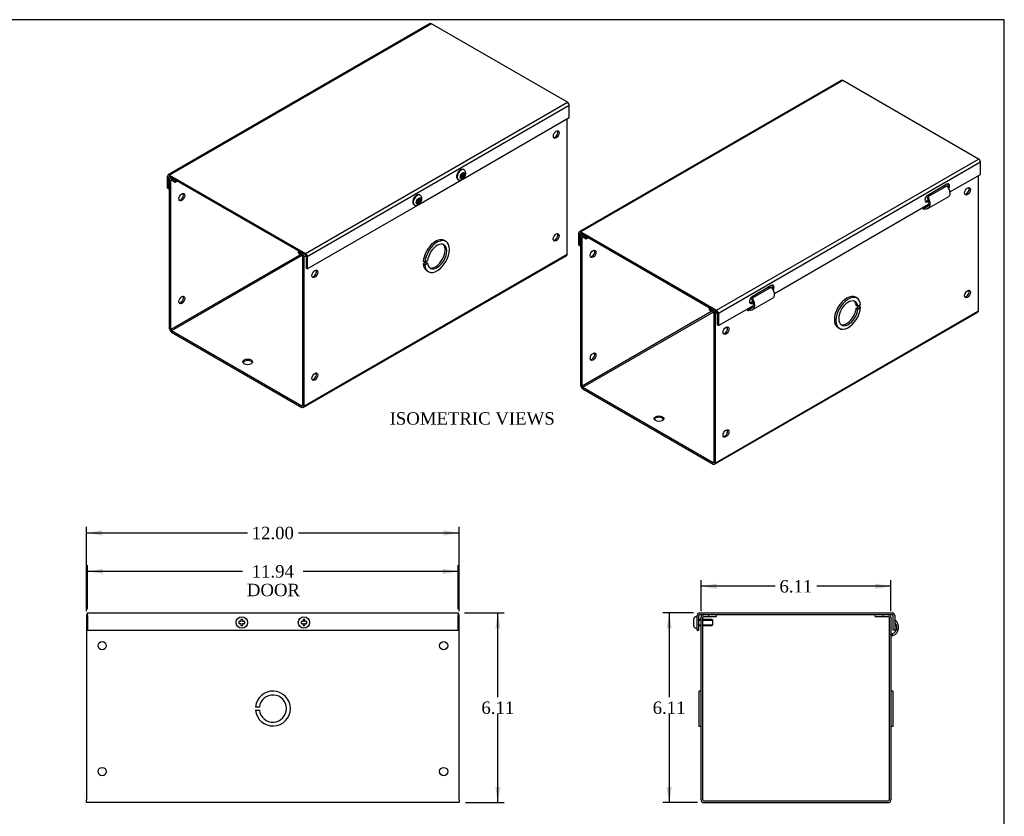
# Model space of a CAD drawing. Header units: inches. Extents: x 0.2 to 65.9, y -0.4 to 43.8.
# Tile 3 of 3: x 34.2 to 65.9, y 18.2 to 43.8. Entities that reach past the tile are written whole.
import ezdxf
from ezdxf.enums import TextEntityAlignment as Align
from ezdxf.lldxf.tags import DXFTag

# ---------------------------------------------------------------- set-up
doc = ezdxf.new("R2010")
doc.units = ezdxf.units.IN
doc.header["$MEASUREMENT"] = 0
for name, color, linetype in [('COM55542-3', 7, 'Continuous'), ('COM55543-3', 7, 'Continuous'), ('Default', 7, 'Continuous'), ('SCS19495', 7, 'Continuous')]:
    doc.layers.add(name, color=color, linetype=linetype)
doc.styles.add('SEACAD_Times_New_Roman', font='times.ttf')
tags = doc.linetypes.add('HIDDEN2', pattern=[0.1875, 0.125, -0.0625]).pattern_tags.tags
tags[6:7] = [DXFTag(74, 4), DXFTag(75, 0), DXFTag(340, '0'), DXFTag(46, 0.0), DXFTag(50, 0.0), DXFTag(44, 0.0), DXFTag(45, 0.0)]
tags[4:5] = [DXFTag(74, 4), DXFTag(75, 0), DXFTag(340, '0'), DXFTag(46, 0.0), DXFTag(50, 0.0), DXFTag(44, 0.0), DXFTag(45, 0.0)]
doc.dimstyles.new('HAMMOND_(STH_-_66x44)', dxfattribs={"dimtxt": 0.4, "dimasz": 0.5, "dimexe": 0.2, "dimexo": 0.2, "dimgap": 0.1, "dimtad": 0, "dimtih": 1, "dimtoh": 1, "dimzin": 0, "dimdsep": 46, "dimtxsty": 'SEACAD_Times_New_Roman', "dimblk1": '_SE_FILLED', "dimblk2": '_SE_FILLED', "dimsah": 1, "dimcen": 0.2, "dimadec": 0, "dimazin": 0, "dimtfac": 0.8, "dimtofl": 0, "dimtmove": 0, "dimatfit": 3, "dimfxl": 1, "dimtolj": 1, "dimtzin": 0, "dimarcsym": 0})

# ---------------------------------------------------------------- blocks, each defined once
blk = doc.blocks.new('SE3')
at = {"layer": 'COM55542-3', "color": 7, "linetype": 'Continuous'}
for p, q in [((36.326, 24.676), (36.357, 24.676)), ((36.326, 24.676), (36.326, 24.59)), ((36.326, 24.59), (36.326, 18.705)), ((48.295, 24.676), (48.326, 24.676)), ((48.326, 24.59), (48.326, 24.676)), ((48.326, 18.705), (48.326, 24.59)), ((41.891, 21.698), (41.766, 21.698)), ((41.766, 21.598), (41.891, 21.598)), ((36.326, 18.619), (36.326, 18.705)), ((48.326, 18.619), (36.326, 18.619)), ((48.326, 18.705), (48.326, 18.619))]:
    blk.add_line(p, q, dxfattribs=at)
for centre in [(36.826, 23.676), (47.826, 23.676), (36.826, 19.619), (47.826, 19.619)]:
    blk.add_circle(centre, 0.133, dxfattribs=at)
for radius, start, end in [(0.562, 185.0997, 174.9003), (0.437, 186.5624, 173.4376)]:
    blk.add_arc((42.326, 21.648), radius, start, end, dxfattribs=at)
at = {"layer": 'COM55543-3', "color": 7, "linetype": 'Continuous'}
for p, q in [((36.357, 24.733), (48.295, 24.733)), ((36.357, 24.647), (36.357, 24.733)), ((36.357, 24.647), (36.357, 24.171)), ((48.295, 24.733), (48.295, 24.647)), ((48.295, 24.171), (48.295, 24.647)), ((36.357, 24.171), (48.295, 24.171))]:
    blk.add_line(p, q, dxfattribs=at)
at = {"layer": 'SCS19495', "color": 7, "linetype": 'Continuous'}
for p, q in [((41.296, 24.451), (41.232, 24.451)), ((41.232, 24.451), (41.232, 24.391)), ((41.356, 24.515), (41.296, 24.515)), ((41.296, 24.515), (41.296, 24.451)), ((41.356, 24.451), (41.356, 24.515)), ((41.42, 24.451), (41.356, 24.451)), ((41.42, 24.391), (41.42, 24.451)), ((43.296, 24.451), (43.232, 24.451)), ((43.232, 24.451), (43.232, 24.391)), ((43.356, 24.515), (43.296, 24.515)), ((43.296, 24.515), (43.296, 24.451)), ((43.356, 24.451), (43.356, 24.515)), ((43.42, 24.451), (43.356, 24.451)), ((43.42, 24.391), (43.42, 24.451)), ((41.232, 24.391), (41.296, 24.391)), ((41.296, 24.391), (41.296, 24.328)), ((41.296, 24.328), (41.356, 24.328)), ((41.356, 24.328), (41.356, 24.391)), ((41.356, 24.391), (41.42, 24.391)), ((43.232, 24.391), (43.296, 24.391)), ((43.296, 24.391), (43.296, 24.328)), ((43.296, 24.328), (43.356, 24.328)), ((43.356, 24.328), (43.356, 24.391)), ((43.356, 24.391), (43.42, 24.391))]:
    blk.add_line(p, q, dxfattribs=at)
for centre in [(41.326, 24.421), (43.326, 24.421)]:
    blk.add_circle(centre, 0.184, dxfattribs=at)
blk = doc.blocks.new('SE5')
at = {"layer": 'COM55542-3', "color": 7, "linetype": 'Continuous'}
for p, q in [((51.808, 36.286), (51.808, 40.646)), ((39.057, 38.75), (39.017, 38.727)), ((39.082, 38.736), (39.06, 38.723)), ((39.06, 38.723), (39.176, 38.656)), ((38.999, 33.883), (38.999, 38.688)), ((39.04, 38.664), (39.06, 38.676)), ((39.04, 33.859), (39.04, 38.664)), ((39.06, 38.676), (39.176, 38.609)), ((39.176, 38.656), (39.198, 38.669)), ((39.176, 38.609), (39.176, 38.656)), ((39.176, 38.609), (39.239, 38.645)), ((47.898, 36.696), (47.847, 36.726)), ((43.222, 36.274), (39.04, 33.859)), ((39.06, 33.824), (43.263, 36.25)), ((43.168, 36.377), (43.146, 36.364)), ((43.146, 36.364), (43.262, 36.297)), ((43.146, 36.317), (43.146, 36.364)), ((43.146, 36.317), (43.262, 36.25)), ((43.262, 36.297), (43.284, 36.31)), ((43.282, 36.215), (43.282, 31.41)), ((43.305, 31.347), (51.79, 36.246)), ((43.323, 31.387), (51.808, 36.286)), ((43.392, 36.232), (43.323, 36.192)), ((43.323, 36.192), (43.323, 31.387)), ((47.22, 36.021), (47.169, 36.051)), ((47.169, 35.969), (47.258, 36.02)), ((47.22, 35.94), (47.169, 35.969)), ((47.309, 36.073), (47.22, 36.021)), ((47.22, 35.94), (47.309, 35.991)), ((47.309, 35.991), (47.258, 36.02)), ((47.284, 35.751), (47.335, 35.722)), ((39.06, 33.824), (43.262, 31.398)), ((39.06, 33.777), (43.262, 31.351)), ((43.282, 31.41), (43.262, 31.398))]:
    blk.add_line(p, q, dxfattribs=at)
for centre, major_axis in [((51.454, 40.14), (0.066, 0.115)), ((39.393, 38.122), (-0.067, -0.115)), ((51.454, 36.828), (0.067, 0.115)), ((43.676, 35.65), (0.067, 0.115)), ((39.393, 34.81), (-0.067, -0.115)), ((41.515, 32.815), (0.156, 0)), ((43.676, 32.337), (0.066, 0.115))]:
    blk.add_ellipse(centre, major_axis=major_axis, ratio=0.57735, dxfattribs=at)
for centre, major_axis, start_param, end_param in [((51.414, 40.164), (0.066, 0.115), 3.44948, 5.975298), ((39.06, 38.653), (0.043, -0.0745), 2.356194, 3.926991), ((39.06, 38.653), (0.0145, -0.0251), 2.356194, 3.926991), ((39.353, 38.146), (-0.067, -0.115), 0.307887, 2.833706), ((51.414, 36.851), (0.067, 0.115), 3.44948, 5.975298), ((47.565, 36.239), (0.281, 0.487), 0, 2.267188), ((47.616, 36.209), (0.281, 0.487), 2.445201, 8.550373), ((47.616, 36.209), (0.219, 0.379), 2.47073, 8.524844), ((47.565, 36.239), (0.219, 0.379), 3.258226, 6.166551), ((43.262, 36.227), (-0.043, 0.0745), 3.926991, 5.497787), ((43.262, 36.227), (-0.0145, 0.0251), 3.926991, 5.497787), ((51.747, 36.321), (-0.043, 0.0745), 3.141593, 3.926991), ((47.565, 36.239), (0.281, 0.487), 2.445201, 3.141593), ((43.636, 35.673), (0.067, 0.115), 3.44948, 5.975298), ((39.353, 34.833), (-0.067, -0.115), 0.307887, 2.833706), ((39.06, 33.847), (-0.043, 0.0745), 0.785398, 2.356194), ((39.06, 33.847), (-0.0145, 0.0251), 0.785398, 2.356194), ((41.515, 32.768), (0.156, 0), 0.260902, 2.88069), ((43.636, 32.36), (0.066, 0.115), 3.44948, 5.975298), ((43.262, 31.422), (-0.0145, 0.0251), 2.356194, 3.926991), ((43.262, 31.422), (-0.043, 0.0745), 2.356194, 3.926991)]:
    blk.add_ellipse(centre, major_axis=major_axis, ratio=0.57735, start_param=start_param, end_param=end_param, dxfattribs=at)
at = {"layer": 'COM55543-3', "color": 7, "linetype": 'Continuous'}
for p, q in [((47.392, 43.711), (38.951, 38.837)), ((47.435, 43.707), (38.994, 38.833)), ((51.813, 41.179), (47.435, 43.707)), ((43.372, 36.305), (51.813, 41.179)), ((51.874, 41.073), (43.433, 36.2)), ((51.874, 40.685), (51.874, 41.073)), ((48.444, 38.704), (51.874, 40.685)), ((38.933, 38.409), (38.933, 38.798)), ((38.973, 38.775), (38.994, 38.787)), ((38.973, 38.386), (38.973, 38.775)), ((38.994, 38.833), (43.372, 36.305)), ((38.994, 38.787), (43.372, 36.259)), ((38.933, 38.409), (38.973, 38.386)), ((38.999, 38.401), (38.973, 38.386)), ((47.03, 37.888), (48.404, 38.681)), ((43.433, 35.811), (46.99, 37.865)), ((43.393, 36.223), (43.393, 35.835)), ((43.433, 36.2), (43.433, 35.811)), ((43.433, 35.811), (43.393, 35.835))]:
    blk.add_line(p, q, dxfattribs=at)
for centre, major_axis, start_param, end_param in [((47.435, 43.636), (0.043, -0.0745), 2.356194, 3.141593), ((51.813, 41.108), (-0.043, 0.0745), 3.926991, 5.497787), ((38.994, 38.763), (0.043, -0.0745), 2.356194, 3.926991), ((38.994, 38.763), (0.0145, -0.0251), 2.356194, 3.926991), ((43.372, 36.235), (0.043, -0.0745), 0.785398, 2.356194), ((43.372, 36.235), (0.0145, -0.0251), 0.785398, 2.356194)]:
    blk.add_ellipse(centre, major_axis=major_axis, ratio=0.57735, start_param=start_param, end_param=end_param, dxfattribs=at)
at = {"layer": 'SCS19495', "color": 7, "linetype": 'Continuous'}
for p, q in [((48.417, 38.828), (48.372, 38.802)), ((48.372, 38.802), (48.372, 38.753)), ((48.372, 38.753), (48.417, 38.779)), ((48.375, 38.803), (48.417, 38.779)), ((48.414, 38.781), (48.414, 38.826)), ((48.46, 38.904), (48.417, 38.88)), ((48.417, 38.88), (48.417, 38.828)), ((48.417, 38.877), (48.46, 38.852)), ((48.417, 38.832), (48.456, 38.854)), ((48.46, 38.803), (48.417, 38.828)), ((48.417, 38.779), (48.417, 38.727)), ((48.417, 38.776), (48.46, 38.751)), ((48.417, 38.727), (48.46, 38.751)), ((48.46, 38.852), (48.46, 38.904)), ((48.505, 38.878), (48.46, 38.852)), ((48.46, 38.803), (48.505, 38.829)), ((48.46, 38.751), (48.46, 38.803)), ((48.463, 38.854), (48.505, 38.829)), ((48.481, 39.003), (48.474, 39.007)), ((48.505, 38.829), (48.505, 38.878)), ((48.29, 38.689), (48.297, 38.685)), ((47.046, 38.088), (47.003, 38.063)), ((47.046, 38.036), (47.046, 38.088)), ((47.067, 38.186), (47.06, 38.191)), ((46.876, 37.873), (46.883, 37.869)), ((47.003, 38.011), (46.958, 37.985)), ((46.958, 37.985), (46.958, 37.936)), ((46.958, 37.936), (47.003, 37.962)), ((46.961, 37.987), (47.003, 37.962)), ((47, 37.964), (47, 38.009)), ((47.003, 38.063), (47.003, 38.011)), ((47.003, 38.06), (47.046, 38.036)), ((47.003, 38.015), (47.042, 38.038)), ((47.046, 37.987), (47.003, 38.011)), ((47.003, 37.962), (47.003, 37.91)), ((47.003, 37.959), (47.046, 37.935)), ((47.003, 37.91), (47.046, 37.935)), ((47.091, 38.062), (47.046, 38.036)), ((47.046, 37.987), (47.091, 38.013)), ((47.046, 37.935), (47.046, 37.987)), ((47.048, 38.037), (47.091, 38.013)), ((47.091, 38.013), (47.091, 38.062))]:
    blk.add_line(p, q, dxfattribs=at)
for centre, start_param, end_param in [((48.382, 38.848), 3.141593, 6.283185), ((48.389, 38.844), 3.141906, 6.275421), ((46.968, 38.032), 3.141593, 6.283185), ((46.975, 38.028), 3.141906, 6.275421)]:
    blk.add_ellipse(centre, major_axis=(-0.092, -0.159), ratio=0.57735, start_param=start_param, end_param=end_param, dxfattribs=at)
for centre, major_axis in [((48.439, 38.815), (-0.0567, -0.0983)), ((47.024, 37.999), (-0.0568, -0.0983))]:
    blk.add_ellipse(centre, major_axis=major_axis, ratio=0.57735, dxfattribs=at)
for points, knots in [([(48.475, 39.005), (48.473, 39.007), (48.463, 39.015), (48.437, 39.02), (48.402, 39.016), (48.38, 39.006), (48.367, 38.999)], [0, 0, 0, 0, 0.075086, 0.375575, 0.673321, 1, 1, 1, 1]), ([(48.367, 38.999), (48.36, 38.995), (48.342, 38.984), (48.313, 38.956), (48.283, 38.917), (48.26, 38.872), (48.246, 38.826), (48.242, 38.781), (48.248, 38.741), (48.264, 38.711), (48.28, 38.693), (48.29, 38.689), (48.291, 38.689)], [0, 0, 0, 0, 0.064362, 0.183848, 0.30297, 0.421988, 0.541658, 0.662845, 0.78644, 0.892209, 0.993448, 1, 1, 1, 1]), ([(48.297, 38.686), (48.298, 38.685), (48.308, 38.677), (48.336, 38.67), (48.372, 38.67), (48.408, 38.681), (48.444, 38.702), (48.477, 38.733), (48.506, 38.772), (48.528, 38.818), (48.539, 38.864), (48.54, 38.908), (48.531, 38.947), (48.512, 38.979), (48.493, 38.998), (48.481, 39.002), (48.481, 39.003)], [0, 0, 0, 0, 0.009652, 0.086802, 0.160251, 0.235415, 0.316757, 0.404699, 0.494804, 0.585614, 0.67859, 0.765713, 0.846385, 0.921834, 0.995478, 1, 1, 1, 1]), ([(46.953, 38.183), (46.946, 38.178), (46.928, 38.167), (46.898, 38.139), (46.869, 38.1), (46.846, 38.056), (46.832, 38.009), (46.828, 37.964), (46.834, 37.924), (46.85, 37.894), (46.866, 37.876), (46.876, 37.873), (46.877, 37.873)], [0, 0, 0, 0, 0.064362, 0.183848, 0.30297, 0.421988, 0.541658, 0.662845, 0.78644, 0.892209, 0.993448, 1, 1, 1, 1]), ([(46.882, 37.87), (46.884, 37.869), (46.894, 37.86), (46.921, 37.854), (46.958, 37.854), (46.994, 37.864), (47.029, 37.885), (47.063, 37.916), (47.092, 37.956), (47.113, 38.001), (47.125, 38.048), (47.126, 38.092), (47.117, 38.131), (47.097, 38.162), (47.079, 38.182), (47.067, 38.186), (47.067, 38.186)], [0, 0, 0, 0, 0.009652, 0.086802, 0.160251, 0.235415, 0.316757, 0.404699, 0.494804, 0.585614, 0.67859, 0.765713, 0.846385, 0.921834, 0.995478, 1, 1, 1, 1]), ([(47.061, 38.188), (47.059, 38.19), (47.049, 38.198), (47.023, 38.203), (46.988, 38.2), (46.966, 38.19), (46.953, 38.183)], [0, 0, 0, 0, 0.075086, 0.375575, 0.673321, 1, 1, 1, 1])]:
    blk.add_open_spline(points, degree=3, knots=knots, dxfattribs=at)
blk = doc.blocks.new('DMBLK701')
at = {"layer": 'Default', "linetype": 'Continuous', "transparency": 16777216}
for points in [[(36.826, 27.388), (36.326, 27.304), (36.826, 27.221)], [(47.826, 27.388), (47.826, 27.221), (48.326, 27.304)]]:
    blk.add_hatch(color=7, dxfattribs=at).paths.add_polyline_path(points)
at = {"layer": 'Default', "color": 7, "linetype": 'Continuous', "transparency": 16777216}
for p, q in [((36.326, 24.79), (36.326, 27.504)), ((36.326, 27.304), (41.503, 27.304)), ((43.148, 27.304), (48.326, 27.304)), ((48.326, 24.79), (48.326, 27.504))]:
    blk.add_line(p, q, dxfattribs=at)
at = {"layer": 'Default', "color": 7, "linetype": 'Continuous', "transparency": 16777216, "style": 'SEACAD_Times_New_Roman'}
blk.add_text('12.00', height=0.4, dxfattribs=at).set_placement((41.643, 27.504), align=Align.TOP_LEFT)
blk = doc.blocks.new('_SE_FILLED')
at = {"color": 0}
blk.add_line((0, 0), (-1, 0), dxfattribs=at)
blk.add_solid([(0, 0), (-1, -0.1665), (-1, 0.1665), (0, 0)], dxfattribs=at)
blk = doc.blocks.new('DMBLK702')
at = {"layer": 'Default', "linetype": 'Continuous', "transparency": 16777216}
for points in [[(49.657, 24.233), (49.573, 24.733), (49.49, 24.233)], [(49.657, 19.119), (49.49, 19.119), (49.573, 18.619)]]:
    blk.add_hatch(color=7, dxfattribs=at).paths.add_polyline_path(points)
at = {"layer": 'Default', "color": 7, "linetype": 'Continuous', "transparency": 16777216}
for p, q in [((48.495, 24.733), (49.773, 24.733)), ((49.573, 22.016), (49.573, 24.733)), ((49.573, 18.619), (49.573, 21.476)), ((48.526, 18.619), (49.773, 18.619))]:
    blk.add_line(p, q, dxfattribs=at)
at = {"layer": 'Default', "color": 7, "linetype": 'Continuous', "transparency": 16777216, "style": 'SEACAD_Times_New_Roman'}
blk.add_text('6.11', height=0.4, dxfattribs=at).set_placement((49.043, 21.876), align=Align.TOP_LEFT)
blk = doc.blocks.new('SE6')
at = {"layer": 'COM55542-3', "color": 7, "linetype": 'Continuous'}
for p, q in [((56.119, 18.705), (56.119, 24.59)), ((56.176, 18.705), (56.176, 24.59)), ((56.205, 24.676), (56.369, 24.676)), ((56.205, 24.619), (56.369, 24.619)), ((56.369, 24.619), (56.369, 24.676)), ((56.369, 24.619), (56.619, 24.619)), ((56.619, 24.619), (56.619, 24.676)), ((61.733, 24.619), (61.733, 24.676)), ((61.733, 24.619), (61.983, 24.619)), ((61.983, 24.676), (62.147, 24.676)), ((61.983, 24.619), (61.983, 24.676)), ((61.983, 24.619), (62.147, 24.619)), ((62.176, 24.59), (62.176, 18.705)), ((62.233, 24.59), (62.233, 18.705)), ((62.358, 24.479), (62.366, 24.49)), ((62.28, 24.056), (62.233, 24.039)), ((62.252, 23.985), (62.233, 24.037)), ((62.3, 24.002), (62.252, 23.985)), ((62.3, 24.002), (62.28, 24.056)), ((56.047, 22.21), (56.047, 21.085)), ((56.119, 22.21), (56.047, 22.21)), ((62.305, 22.21), (62.233, 22.21)), ((62.305, 21.085), (62.305, 22.21)), ((56.047, 21.085), (56.119, 21.085)), ((62.233, 21.085), (62.305, 21.085)), ((56.205, 18.676), (62.147, 18.676)), ((56.205, 18.619), (62.147, 18.619))]:
    blk.add_line(p, q, dxfattribs=at)
for centre, radius, start, end in [((56.205, 24.59), 0.086, 90, 180), ((56.205, 24.59), 0.029, 90, 180), ((62.147, 24.59), 0.086, 0, 90), ((62.147, 24.59), 0.029, 0, 90), ((62.205, 24.264), 0.278, 290, 54.602), ((62.205, 24.264), 0.221, 290, 45.6725), ((62.262, 23.958), 0.029, 110, 180), ((56.205, 18.705), 0.086, 180, 270), ((56.205, 18.705), 0.029, 180, 270), ((62.147, 18.705), 0.086, 270, 0), ((62.147, 18.705), 0.029, 270, 0)]:
    blk.add_arc(centre, radius, start, end, dxfattribs=at)
at = {"layer": 'COM55543-3', "color": 7, "linetype": 'Continuous'}
for p, q in [((55.994, 24.171), (55.994, 24.647)), ((56.051, 24.171), (56.051, 24.647)), ((56.08, 24.733), (62.272, 24.733)), ((56.08, 24.676), (56.205, 24.676)), ((56.369, 24.676), (61.983, 24.676)), ((62.147, 24.676), (62.272, 24.676)), ((62.301, 24.647), (62.301, 24.171)), ((62.358, 24.647), (62.358, 24.171)), ((55.994, 24.171), (56.051, 24.171)), ((62.358, 24.171), (62.301, 24.171))]:
    blk.add_line(p, q, dxfattribs=at)
for centre, radius, start, end in [((56.08, 24.647), 0.086, 90, 180), ((56.08, 24.647), 0.029, 90, 180), ((62.272, 24.647), 0.086, 0, 90), ((62.272, 24.647), 0.029, 0, 90)]:
    blk.add_arc(centre, radius, start, end, dxfattribs=at)
at = {"layer": 'SCS19495', "color": 7, "linetype": 'Continuous'}
for p, q in [((55.884, 24.308), (55.884, 24.535)), ((55.964, 24.605), (55.954, 24.605)), ((56.119, 24.516), (56.051, 24.516)), ((56.469, 24.516), (56.176, 24.516)), ((56.469, 24.516), (56.469, 24.497)), ((56.494, 24.351), (56.494, 24.491)), ((55.954, 24.238), (55.964, 24.238)), ((56.051, 24.326), (56.119, 24.326)), ((56.176, 24.326), (56.469, 24.326)), ((56.469, 24.326), (56.469, 24.346))]:
    blk.add_line(p, q, dxfattribs=at)
at = {"layer": 'SCS19495', "color": 7, "linetype": 'HIDDEN2'}
for p, q in [((56.051, 24.497), (56.119, 24.497)), ((56.176, 24.497), (56.469, 24.497)), ((56.051, 24.346), (56.119, 24.346)), ((56.176, 24.346), (56.469, 24.346))]:
    blk.add_line(p, q, dxfattribs=at)
at = {"layer": 'SCS19495', "color": 7, "linetype": 'Continuous'}
for centre, radius, start, end in [((55.954, 24.535), 0.07, 90, 180), ((55.964, 24.575), 0.03, 0, 90), ((56.469, 24.491), 0.025, 0, 90), ((55.954, 24.308), 0.07, 180, 270), ((55.964, 24.268), 0.03, 270, 0), ((56.469, 24.351), 0.025, 270, 0)]:
    blk.add_arc(centre, radius, start, end, dxfattribs=at)
blk = doc.blocks.new('DMBLK703')
at = {"layer": 'Default', "linetype": 'Continuous', "transparency": 16777216}
for points in [[(56.619, 25.671), (56.119, 25.587), (56.619, 25.504)], [(61.733, 25.671), (61.733, 25.504), (62.233, 25.587)]]:
    blk.add_hatch(color=7, dxfattribs=at).paths.add_polyline_path(points)
at = {"layer": 'Default', "color": 7, "linetype": 'Continuous', "transparency": 16777216}
for p, q in [((56.119, 24.79), (56.119, 25.787)), ((62.233, 24.79), (62.233, 25.787)), ((58.505, 25.587), (56.119, 25.587)), ((62.233, 25.587), (59.847, 25.587))]:
    blk.add_line(p, q, dxfattribs=at)
at = {"layer": 'Default', "color": 7, "linetype": 'Continuous', "transparency": 16777216, "style": 'SEACAD_Times_New_Roman'}
blk.add_text('6.11', height=0.4, dxfattribs=at).set_placement((58.645, 25.787), align=Align.TOP_LEFT)
blk = doc.blocks.new('DMBLK704')
at = {"layer": 'Default', "linetype": 'Continuous', "transparency": 16777216}
for points in [[(55.008, 24.233), (55.175, 24.233), (55.091, 24.733)], [(55.008, 19.119), (55.091, 18.619), (55.175, 19.119)]]:
    blk.add_hatch(color=7, dxfattribs=at).paths.add_polyline_path(points)
at = {"layer": 'Default', "color": 7, "linetype": 'Continuous', "transparency": 16777216}
for p, q in [((55.88, 24.733), (54.891, 24.733)), ((55.091, 24.733), (55.091, 22.016)), ((55.091, 21.476), (55.091, 18.619)), ((56.005, 18.619), (54.891, 18.619))]:
    blk.add_line(p, q, dxfattribs=at)
at = {"layer": 'Default', "color": 7, "linetype": 'Continuous', "transparency": 16777216, "style": 'SEACAD_Times_New_Roman'}
blk.add_text('6.11', height=0.4, dxfattribs=at).set_placement((54.561, 21.876), align=Align.TOP_LEFT)
blk = doc.blocks.new('SE7')
at = {"layer": 'COM55542-3', "color": 7, "linetype": 'Continuous'}
for p, q in [((65.055, 34.457), (65.055, 38.818)), ((64.045, 38.489), (63.425, 38.131)), ((63.929, 38.474), (63.933, 38.424)), ((63.966, 38.496), (63.97, 38.445)), ((63.401, 38.106), (63.425, 38.131)), ((63.423, 37.755), (64.097, 38.144)), ((63.287, 37.725), (63.293, 37.801)), ((63.294, 37.795), (63.447, 37.884)), ((63.331, 37.792), (63.294, 37.795)), ((63.308, 37.744), (63.294, 37.795)), ((63.436, 37.853), (63.331, 37.792)), ((63.345, 37.74), (63.331, 37.792)), ((63.291, 37.727), (63.287, 37.725)), ((63.291, 37.727), (63.288, 37.729)), ((63.291, 37.727), (63.318, 37.743)), ((63.345, 37.74), (63.308, 37.744)), ((52.246, 32.054), (52.246, 36.86)), ((52.304, 36.922), (52.264, 36.899)), ((52.287, 36.836), (52.307, 36.848)), ((52.287, 32.031), (52.287, 36.836)), ((52.329, 36.907), (52.307, 36.895)), ((52.307, 36.895), (52.423, 36.828)), ((52.307, 36.848), (52.423, 36.781)), ((52.423, 36.828), (52.445, 36.84)), ((52.423, 36.781), (52.423, 36.828)), ((52.423, 36.781), (52.486, 36.817)), ((58.388, 35.223), (57.768, 34.865)), ((58.309, 35.23), (58.313, 35.179)), ((58.272, 35.208), (58.276, 35.158)), ((61.145, 34.868), (61.094, 34.898)), ((57.637, 34.529), (57.791, 34.618)), ((57.779, 34.587), (57.674, 34.526)), ((57.744, 34.84), (57.768, 34.865)), ((57.766, 34.489), (58.44, 34.878)), ((61.171, 34.599), (61.12, 34.629)), ((61.12, 34.547), (61.209, 34.598)), ((61.259, 34.651), (61.171, 34.599)), ((61.259, 34.569), (61.209, 34.598)), ((56.469, 34.446), (52.287, 32.031)), ((52.307, 31.996), (56.51, 34.422)), ((56.415, 34.549), (56.393, 34.536)), ((56.393, 34.536), (56.509, 34.469)), ((56.393, 34.489), (56.393, 34.536)), ((56.393, 34.489), (56.509, 34.422)), ((56.509, 34.469), (56.531, 34.482)), ((56.529, 34.387), (56.529, 29.582)), ((56.552, 29.519), (65.037, 34.418)), ((56.57, 29.558), (65.055, 34.457)), ((56.639, 34.403), (56.57, 34.364)), ((56.57, 34.364), (56.57, 29.558)), ((57.63, 34.459), (57.636, 34.535)), ((57.634, 34.461), (57.63, 34.459)), ((57.634, 34.461), (57.631, 34.463)), ((57.634, 34.461), (57.661, 34.477)), ((57.674, 34.526), (57.637, 34.529)), ((57.651, 34.478), (57.637, 34.529)), ((57.688, 34.474), (57.651, 34.478)), ((57.688, 34.474), (57.674, 34.526)), ((61.171, 34.518), (61.12, 34.547)), ((61.171, 34.518), (61.259, 34.569)), ((60.531, 33.923), (60.582, 33.894)), ((52.307, 31.996), (56.509, 29.57)), ((52.307, 31.949), (56.509, 29.523)), ((56.529, 29.582), (56.509, 29.57))]:
    blk.add_line(p, q, dxfattribs=at)
for centre, major_axis in [((64.701, 38.312), (-0.066, -0.115)), ((52.64, 36.294), (0.067, 0.115)), ((64.701, 35), (-0.067, -0.115)), ((56.923, 33.821), (-0.067, -0.115)), ((52.64, 32.982), (0.067, 0.115)), ((54.762, 30.987), (-0.156, 0)), ((56.923, 30.509), (-0.067, -0.115))]:
    blk.add_ellipse(centre, major_axis=major_axis, ratio=0.57735, dxfattribs=at)
for centre, major_axis, start_param, end_param in [((64.661, 38.335), (-0.066, -0.115), 0.307887, 2.833706), ((52.307, 36.824), (0.043, -0.0745), 2.356194, 3.926991), ((52.307, 36.824), (0.0145, -0.0251), 2.356194, 3.926991), ((52.6, 36.317), (0.067, 0.115), 3.44948, 5.975298), ((60.812, 34.41), (-0.281, -0.487), 3.141593, 6.283185), ((60.863, 34.381), (-0.281, -0.487), 2.445201, 8.550373), ((64.661, 35.023), (-0.067, -0.115), 0.307887, 2.833706), ((60.863, 34.381), (-0.219, -0.379), 2.47073, 8.524844), ((60.812, 34.41), (-0.219, -0.379), 2.47073, 3.024959), ((56.509, 34.399), (-0.043, 0.0745), 3.926991, 5.497787), ((56.509, 34.399), (-0.0145, 0.0251), 3.926991, 5.497787), ((60.812, 34.41), (-0.219, -0.379), 0.116634, 2.241659), ((64.994, 34.493), (-0.043, 0.0745), 3.141593, 3.926991), ((56.883, 33.845), (-0.067, -0.115), 0.307887, 2.833706), ((52.6, 33.005), (0.067, 0.115), 3.44948, 5.975298), ((52.307, 32.019), (-0.043, 0.0745), 0.785398, 2.356194), ((52.307, 32.019), (-0.0145, 0.0251), 0.785398, 2.356194), ((54.762, 30.94), (-0.156, 0), 3.402495, 6.022283), ((56.883, 30.532), (-0.067, -0.115), 0.307887, 2.833706), ((56.509, 29.594), (-0.0145, 0.0251), 2.356194, 3.926991), ((56.509, 29.594), (-0.043, 0.0745), 2.356194, 3.926991)]:
    blk.add_ellipse(centre, major_axis=major_axis, ratio=0.57735, start_param=start_param, end_param=end_param, dxfattribs=at)
for points, knots in [([(64.097, 38.144), (64.101, 38.147), (64.105, 38.15), (64.119, 38.162), (64.127, 38.174), (64.138, 38.202), (64.142, 38.218), (64.144, 38.255), (64.142, 38.275), (64.135, 38.317), (64.128, 38.339), (64.111, 38.383), (64.101, 38.405), (64.075, 38.449), (64.061, 38.47), (64.045, 38.489)], [0.2007546, 0.2007546, 0.2007546, 0.2007546, 0.25, 0.25, 0.375, 0.375, 0.5, 0.5, 0.625, 0.625, 0.75, 0.75, 0.875, 0.875, 1, 1, 1, 1]), ([(63.401, 38.106), (63.411, 38.089), (63.42, 38.071), (63.436, 38.034), (63.442, 38.015), (63.45, 37.977), (63.453, 37.958), (63.454, 37.922), (63.452, 37.904), (63.446, 37.872), (63.44, 37.858), (63.426, 37.833), (63.418, 37.822), (63.397, 37.805), (63.385, 37.799), (63.36, 37.792), (63.346, 37.791), (63.331, 37.792)], [0, 0, 0, 0, 0.125, 0.125, 0.25, 0.25, 0.375, 0.375, 0.5, 0.5, 0.625, 0.625, 0.75, 0.75, 0.875, 0.875, 1, 1, 1, 1]), ([(63.425, 38.131), (63.438, 38.11), (63.449, 38.087), (63.469, 38.041), (63.477, 38.017), (63.488, 37.969), (63.492, 37.946), (63.494, 37.9), (63.493, 37.879), (63.485, 37.839), (63.479, 37.821), (63.462, 37.79), (63.451, 37.777), (63.426, 37.756), (63.412, 37.748), (63.38, 37.74), (63.363, 37.738), (63.345, 37.74)], [0, 0, 0, 0, 0.125, 0.125, 0.25, 0.25, 0.375, 0.375, 0.5, 0.5, 0.625, 0.625, 0.75, 0.75, 0.875, 0.875, 1, 1, 1, 1]), ([(63.308, 37.744), (63.303, 37.744), (63.299, 37.743), (63.293, 37.737), (63.291, 37.732), (63.291, 37.727)], [0, 0, 0, 0, 0.5, 0.5, 1, 1, 1, 1]), ([(58.44, 34.878), (58.444, 34.881), (58.449, 34.884), (58.462, 34.896), (58.47, 34.908), (58.481, 34.936), (58.485, 34.952), (58.487, 34.989), (58.485, 35.009), (58.478, 35.051), (58.472, 35.073), (58.455, 35.117), (58.444, 35.139), (58.419, 35.183), (58.404, 35.204), (58.388, 35.223)], [0.2007546, 0.2007546, 0.2007546, 0.2007546, 0.25, 0.25, 0.375, 0.375, 0.5, 0.5, 0.625, 0.625, 0.75, 0.75, 0.875, 0.875, 1, 1, 1, 1]), ([(57.744, 34.84), (57.755, 34.823), (57.764, 34.805), (57.779, 34.768), (57.785, 34.749), (57.793, 34.711), (57.796, 34.692), (57.797, 34.656), (57.795, 34.638), (57.789, 34.606), (57.784, 34.592), (57.77, 34.567), (57.761, 34.556), (57.74, 34.539), (57.729, 34.533), (57.703, 34.526), (57.689, 34.525), (57.674, 34.526)], [0, 0, 0, 0, 0.125, 0.125, 0.25, 0.25, 0.375, 0.375, 0.5, 0.5, 0.625, 0.625, 0.75, 0.75, 0.875, 0.875, 1, 1, 1, 1]), ([(57.768, 34.865), (57.781, 34.844), (57.793, 34.821), (57.812, 34.775), (57.82, 34.751), (57.832, 34.703), (57.835, 34.68), (57.837, 34.634), (57.836, 34.613), (57.828, 34.573), (57.822, 34.555), (57.805, 34.524), (57.795, 34.511), (57.769, 34.49), (57.755, 34.482), (57.723, 34.474), (57.706, 34.472), (57.688, 34.474)], [0, 0, 0, 0, 0.125, 0.125, 0.25, 0.25, 0.375, 0.375, 0.5, 0.5, 0.625, 0.625, 0.75, 0.75, 0.875, 0.875, 1, 1, 1, 1]), ([(57.651, 34.478), (57.646, 34.478), (57.642, 34.477), (57.636, 34.471), (57.635, 34.466), (57.634, 34.461)], [0, 0, 0, 0, 0.5, 0.5, 1, 1, 1, 1])]:
    blk.add_open_spline(points, degree=3, knots=knots, dxfattribs=at)
at = {"layer": 'COM55543-3', "color": 7, "linetype": 'Continuous'}
for p, q in [((60.639, 41.883), (52.198, 37.009)), ((60.682, 41.878), (52.241, 37.005)), ((65.061, 39.351), (60.682, 41.878)), ((56.619, 34.477), (65.061, 39.351)), ((65.121, 39.245), (56.68, 34.372)), ((65.121, 38.857), (65.121, 39.245)), ((64.139, 38.289), (65.121, 38.857)), ((64.039, 38.538), (63.42, 38.18)), ((58.482, 35.023), (63.449, 37.891)), ((63.38, 38), (63.435, 38.031)), ((63.38, 38), (63.42, 37.976)), ((63.42, 37.976), (63.446, 37.992)), ((52.18, 36.581), (52.18, 36.97)), ((52.221, 36.947), (52.241, 36.958)), ((52.221, 36.558), (52.221, 36.947)), ((52.241, 37.005), (56.619, 34.477)), ((52.241, 36.958), (56.619, 34.431)), ((52.18, 36.581), (52.221, 36.558)), ((52.246, 36.573), (52.221, 36.558)), ((58.382, 35.272), (57.763, 34.914)), ((56.68, 33.983), (57.792, 34.625)), ((57.723, 34.734), (57.778, 34.765)), ((57.723, 34.734), (57.763, 34.71)), ((57.763, 34.71), (57.789, 34.726)), ((56.64, 34.395), (56.64, 34.006)), ((56.68, 34.372), (56.68, 33.983)), ((56.68, 33.983), (56.64, 34.006))]:
    blk.add_line(p, q, dxfattribs=at)
for centre, major_axis, start_param, end_param in [((60.682, 41.808), (0.043, -0.0745), 2.356194, 3.141593), ((65.061, 39.28), (-0.043, 0.0745), 3.926991, 5.497787), ((64.039, 38.436), (-0.062, -0.108), 1.573154, 3.926991), ((63.998, 38.459), (-0.062, -0.108), 1.810005, 2.813286), ((63.42, 38.078), (0.062, 0.108), 0.785398, 3.926991), ((63.38, 38.102), (0.062, 0.108), 3.469899, 3.926991), ((52.241, 36.935), (0.043, -0.0745), 2.356194, 3.926991), ((52.241, 36.935), (0.0145, -0.0251), 2.356194, 3.926991), ((58.382, 35.17), (-0.063, -0.108), 1.573154, 3.926991), ((58.341, 35.193), (-0.062, -0.108), 1.810005, 2.813286), ((57.763, 34.812), (0.062, 0.108), 0.785398, 3.926991), ((57.723, 34.836), (0.062, 0.108), 3.469899, 3.926991), ((56.619, 34.407), (0.043, -0.0745), 0.785398, 2.356194), ((56.619, 34.407), (0.0145, -0.0251), 0.785398, 2.356194)]:
    blk.add_ellipse(centre, major_axis=major_axis, ratio=0.57735, start_param=start_param, end_param=end_param, dxfattribs=at)
blk = doc.blocks.new('DMBLK710')
at = {"layer": 'Default', "linetype": 'Continuous', "transparency": 16777216}
for points in [[(36.857, 26.152), (36.357, 26.068), (36.857, 25.985)], [(47.795, 26.152), (47.795, 25.985), (48.295, 26.068)]]:
    blk.add_hatch(color=7, dxfattribs=at).paths.add_polyline_path(points)
at = {"layer": 'Default', "color": 7, "linetype": 'Continuous', "transparency": 16777216}
for p, q in [((36.357, 24.847), (36.357, 26.268)), ((41.347, 26.068), (36.357, 26.068)), ((48.295, 26.068), (43.305, 26.068)), ((48.295, 24.847), (48.295, 26.268))]:
    blk.add_line(p, q, dxfattribs=at)
at = {"layer": 'Default', "color": 7, "linetype": 'Continuous', "transparency": 16777216, "style": 'SEACAD_Times_New_Roman'}
for s, p in [('11.94', (41.643, 26.268)), ('DOOR', (41.487, 25.668))]:
    blk.add_text(s, height=0.4, dxfattribs=at).set_placement(p, align=Align.TOP_LEFT)
blk = doc.blocks.new('BORDER')
at = {"layer": 'Default', "color": 7, "linetype": 'Continuous'}
for p, q in [((0, 27.86), (-41.86, 27.86)), ((0, 0), (0, 27.86))]:
    blk.add_line(p, q, dxfattribs=at)

msp = doc.modelspace()

# ---------------------------------------------------------------- block references
at = {"layer": 'Default', "color": 7, "xscale": 1.57, "yscale": 1.57, "zscale": 1.57}
msp.add_blockref('BORDER', (65.889, 0.099), dxfattribs=at)
at = {"layer": 'Default'}
for name in ['SE5', 'SE7', 'SE3', 'SE6']:
    msp.add_blockref(name, (0, 0), dxfattribs=at)

# ---------------------------------------------------------------- texts
at = {"layer": 'Default', "color": 7, "linetype": 'Continuous', "style": 'SEACAD_Times_New_Roman'}
msp.add_text('ISOMETRIC VIEWS', height=0.4, dxfattribs=at).set_placement((46.085, 31.194), align=Align.TOP_LEFT)

# ---------------------------------------------------------------- dimensions: what is measured, and where the dimension line sits
at = {"layer": 'Default', "color": 7, "linetype": 'Continuous'}
for base, p1, p2, angle, picture, middle, dimtype in [((36.326, 27.304), (36.326, 24.59), (48.326, 24.59), 0, 'DMBLK701', (42.326, 27.304), 161), ((49.573, 24.733), (48.326, 18.619), (48.295, 24.733), 90, 'DMBLK702', (49.573, 21.676), 160), ((55.091, 18.619), (56.08, 24.733), (56.205, 18.619), 90, 'DMBLK704', (55.091, 21.676), 160)]:
    dim = msp.add_linear_dim(base=base, p1=p1, p2=p2, angle=angle, text='\\A1;<>', dimstyle='HAMMOND_(STH_-_66x44)', dxfattribs=at)
    dim.commit()
    dim.dimension.update_dxf_attribs({"geometry": picture, "text_midpoint": middle, "dimtype": dimtype})
for base, p1, p2, text, picture, middle in [((36.357, 26.068), (48.295, 24.647), (36.357, 24.647), '\\A1;<>\\PDOOR', 'DMBLK710', (42.326, 26.068)), ((56.119, 25.587), (62.233, 24.59), (56.119, 24.59), '\\A1;<>', 'DMBLK703', (59.176, 25.587))]:
    dim = msp.add_linear_dim(base=base, p1=p1, p2=p2, text=text, dimstyle='HAMMOND_(STH_-_66x44)', dxfattribs=at)
    dim.commit()
    dim.dimension.update_dxf_attribs({"geometry": picture, "text_midpoint": middle, "dimtype": 160})

doc.saveas('drawing.dxf')
